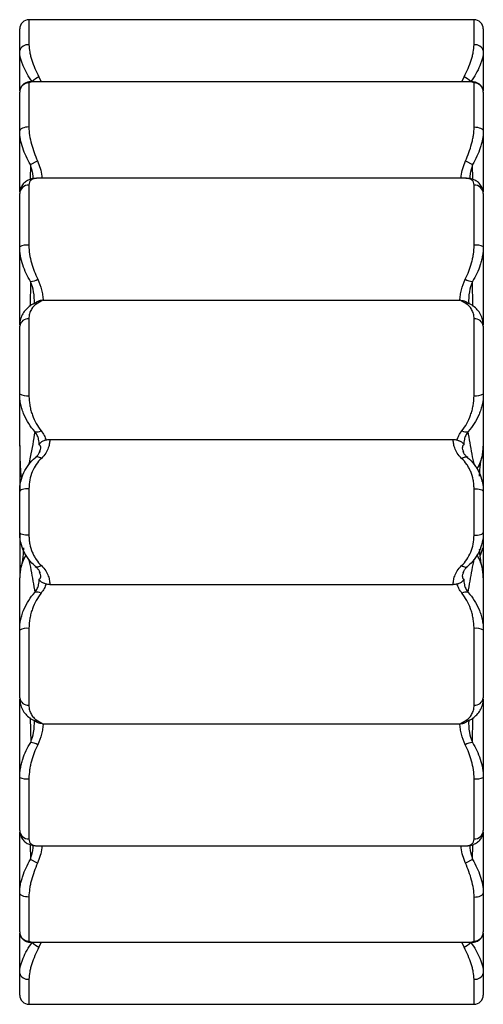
# Paper-space layout '_Inferior' of a CAD drawing. Header units: millimetres. Extents: x -272 to -172, y 994 to 1206.
import ezdxf

# ---------------------------------------------------------------- set-up
doc = ezdxf.new("R2010")
doc.units = ezdxf.units.MM

psp = doc.layouts.new('_Inferior')

# ---------------------------------------------------------------- linework, layer by layer
at = {"color": 7, "linetype": 'Continuous', "lineweight": 25}
for p, q in [((-173.95, 1206.12), (-269.95, 1206.12)), ((-271.95, 1190.78), (-271.95, 1204.12)), ((-171.95, 1204.12), (-171.95, 1190.78)), ((-269.95, 1192.48), (-269.95, 1182.99)), ((-174.37, 1192.72), (-269.55, 1192.72)), ((-173.95, 1182.99), (-173.95, 1192.48)), ((-271.95, 1168.98), (-271.95, 1190.5)), ((-171.95, 1190.5), (-171.95, 1168.98)), ((-269.64, 1174.9), (-268.1, 1175.68)), ((-175.8, 1175.68), (-174.26, 1174.9)), ((-268, 1171.93), (-268.11, 1171.95)), ((-175.91, 1171.95), (-268, 1171.95)), ((-175.79, 1171.95), (-175.91, 1171.93)), ((-269.95, 1170.46), (-269.95, 1157.48)), ((-173.95, 1157.48), (-173.95, 1170.46)), ((-271.95, 1140.35), (-271.95, 1168.63)), ((-171.95, 1168.63), (-171.95, 1140.35)), ((-266.88, 1145.63), (-177.02, 1145.63)), ((-271.95, 1125.5), (-271.95, 1140.09)), ((-269.95, 1141.6), (-269.95, 1125.08)), ((-173.95, 1125.08), (-173.95, 1141.6)), ((-171.95, 1140.09), (-171.95, 1125.5)), ((-271.95, 1114.35), (-271.95, 1104.6)), ((-265.47, 1115.65), (-178.43, 1115.65)), ((-171.95, 1114.35), (-171.95, 1104.6)), ((-267.7, 1112.93), (-267.6, 1113.18)), ((-176.31, 1113.19), (-176.21, 1112.93)), ((-271.47, 1107.34), (-271.73, 1108.13)), ((-271.79, 1107.84), (-271.95, 1107.83)), ((-271.95, 1095.58), (-271.95, 1104.42)), ((-269.95, 1105.01), (-269.95, 1094.99)), ((-173.95, 1094.99), (-173.95, 1105.01)), ((-171.95, 1104.42), (-171.95, 1095.58)), ((-271.95, 1095.4), (-271.95, 1085.84)), ((-171.95, 1095.4), (-171.95, 1085.84)), ((-172.12, 1092.16), (-172.64, 1090.62)), ((-171.95, 1092.17), (-172.12, 1092.16)), ((-267.59, 1086.81), (-267.7, 1087.07)), ((-176.21, 1087.07), (-176.3, 1086.83)), ((-265.47, 1084.35), (-178.43, 1084.35)), ((-271.95, 1059.91), (-271.95, 1074.49)), ((-269.95, 1074.92), (-269.95, 1058.39)), ((-173.95, 1058.39), (-173.95, 1074.92)), ((-171.95, 1074.49), (-171.95, 1059.91)), ((-271.95, 1031.35), (-271.95, 1059.64)), ((-171.95, 1059.64), (-171.95, 1031.35)), ((-266.88, 1054.36), (-177.03, 1054.36)), ((-269.95, 1042.5), (-269.95, 1029.52)), ((-173.95, 1029.52), (-173.95, 1042.5)), ((-271.95, 1009.48), (-271.95, 1031)), ((-171.95, 1031), (-171.95, 1009.48)), ((-268.11, 1028.03), (-268, 1028.05)), ((-268, 1028.03), (-175.9, 1028.03)), ((-175.9, 1028.05), (-175.79, 1028.03)), ((-268.1, 1024.3), (-269.64, 1025.08)), ((-174.26, 1025.08), (-175.8, 1024.3)), ((-269.95, 1017), (-269.95, 1007.51)), ((-173.95, 1007.51), (-173.95, 1017)), ((-271.95, 995.88), (-271.95, 1009.2)), ((-171.95, 1009.2), (-171.95, 995.88)), ((-269.53, 1007.27), (-174.35, 1007.27)), ((-269.95, 993.88), (-173.95, 993.88))]:
    psp.add_line(p, q, dxfattribs=at)
at = {"color": 8, "linetype": 'Continuous', "lineweight": 25}
for p, q in [((-269.95, 1206.12), (-269.95, 1200.71)), ((-173.95, 1200.71), (-173.95, 1206.12)), ((-267.8, 1193.83), (-267.35, 1192.72)), ((-176.55, 1192.72), (-176.1, 1193.83)), ((-269.55, 1192.67), (-269.95, 1192.48)), ((-173.95, 1192.48), (-174.37, 1192.66)), ((-269.64, 1174.9), (-269.71, 1171.68)), ((-174.19, 1171.68), (-174.26, 1174.9)), ((-269.59, 1149.66), (-269.72, 1144.37)), ((-174.18, 1144.37), (-174.32, 1149.66)), ((-269.72, 1055.62), (-269.58, 1050.33)), ((-174.32, 1050.33), (-174.18, 1055.62)), ((-269.72, 1028.3), (-269.64, 1025.08)), ((-174.26, 1025.08), (-174.19, 1028.3)), ((-269.95, 1007.51), (-269.53, 1007.32)), ((-267.35, 1007.27), (-267.8, 1006.17)), ((-176.1, 1006.17), (-176.55, 1007.27)), ((-174.35, 1007.31), (-173.95, 1007.51)), ((-269.95, 999.28), (-269.95, 993.88)), ((-173.95, 993.88), (-173.95, 999.28))]:
    psp.add_line(p, q, dxfattribs=at)
at = {"color": 7, "linetype": 'Continuous', "lineweight": 25, "flags": 128}
for points in [[(-269.95, 1182.99), (-270.34, 1182.97), (-270.72, 1182.92), (-271.06, 1182.84), (-271.36, 1182.73), (-271.61, 1182.61), (-271.8, 1182.46), (-271.91, 1182.3), (-271.95, 1182.13)], [(-173.95, 1182.99), (-173.56, 1182.97), (-173.19, 1182.92), (-172.84, 1182.84), (-172.54, 1182.73), (-172.29, 1182.61), (-172.1, 1182.46), (-171.99, 1182.3), (-171.95, 1182.13)], [(-267.27, 1111.56), (-267.48, 1111.68), (-267.67, 1111.77), (-267.87, 1111.83), (-268.05, 1111.86), (-268.21, 1111.86), (-268.36, 1111.84), (-268.49, 1111.78), (-268.6, 1111.69)], [(-176.63, 1111.56), (-176.43, 1111.68), (-176.23, 1111.77), (-176.04, 1111.83), (-175.85, 1111.86), (-175.69, 1111.86), (-175.54, 1111.84), (-175.41, 1111.78), (-175.3, 1111.69)], [(-171.95, 1106.68), (-172.15, 1106.66), (-172.31, 1106.63)], [(-269.95, 1105.01), (-270.34, 1105), (-270.72, 1104.97), (-271.06, 1104.92), (-271.36, 1104.84), (-271.61, 1104.75), (-271.8, 1104.65), (-271.91, 1104.54), (-271.95, 1104.42)], [(-173.95, 1105.01), (-173.56, 1105), (-173.19, 1104.97), (-172.84, 1104.92), (-172.54, 1104.84), (-172.29, 1104.75), (-172.1, 1104.65), (-171.99, 1104.54), (-171.95, 1104.42)], [(-269.95, 1094.99), (-270.34, 1095), (-270.72, 1095.03), (-271.06, 1095.09), (-271.36, 1095.16), (-271.61, 1095.25), (-271.8, 1095.35), (-271.91, 1095.46), (-271.95, 1095.58)], [(-173.95, 1094.99), (-173.56, 1095), (-173.19, 1095.03), (-172.84, 1095.09), (-172.54, 1095.16), (-172.29, 1095.25), (-172.1, 1095.35), (-171.99, 1095.46), (-171.95, 1095.58)], [(-271.95, 1093.32), (-271.75, 1093.34), (-271.6, 1093.37)], [(-267.27, 1088.44), (-267.48, 1088.32), (-267.67, 1088.23), (-267.87, 1088.17), (-268.05, 1088.14), (-268.21, 1088.14), (-268.36, 1088.17), (-268.49, 1088.22), (-268.6, 1088.31)], [(-176.63, 1088.44), (-176.43, 1088.32), (-176.23, 1088.23), (-176.04, 1088.17), (-175.85, 1088.14), (-175.69, 1088.14), (-175.54, 1088.17), (-175.41, 1088.22), (-175.3, 1088.31)], [(-269.95, 1017), (-270.34, 1017.01), (-270.72, 1017.06), (-271.06, 1017.14), (-271.36, 1017.25), (-271.61, 1017.38), (-271.8, 1017.52), (-271.91, 1017.68), (-271.95, 1017.85)], [(-173.95, 1017), (-173.56, 1017.01), (-173.19, 1017.06), (-172.84, 1017.14), (-172.54, 1017.25), (-172.29, 1017.38), (-172.1, 1017.52), (-171.99, 1017.68), (-171.95, 1017.85)]]:
    psp.add_lwpolyline(points, dxfattribs=at)
at = {"color": 7, "linetype": 'Continuous', "lineweight": 25}
for centre, radius, start, end in [((-269.95, 1204.12), 2, 90, 180), ((-173.95, 1204.12), 2, 0, 90), ((-270.22, 1198.95), 1.78, 81.3413, 167.2474), ((-173.68, 1198.95), 1.78, 12.7526, 98.6587), ((-264.8, 1188.16), 6.41, 117.8878, 134.0899), ((-179.1, 1188.16), 6.41, 45.9101, 62.1122), ((-269.96, 1190.49), 1.99, 89.5914, 179.5855), ((-173.94, 1190.49), 1.99, 0.4145, 90.4086), ((-270.03, 1168.54), 1.92, 87.4854, 177.2424), ((-173.87, 1168.54), 1.92, 2.7576, 92.5146), ((-270.44, 1153.9), 3.62, 82.2288, 114.7024), ((-173.46, 1153.9), 3.62, 65.2976, 97.7712), ((-270, 1153.38), 3.74, 276.4308, 301.3181), ((-173.9, 1153.38), 3.74, 238.6819, 263.5692), ((-270.16, 1139.81), 1.81, 83.2673, 171.1113), ((-173.74, 1139.81), 1.81, 8.8887, 96.7327), ((-270.43, 1127.74), 2.71, 235.7554, 280.1579), ((-173.47, 1127.74), 2.71, 259.8421, 304.2446), ((-268.13, 1118.73), 1.47, 248.3417, 302.9659), ((-175.77, 1118.73), 1.47, 237.0341, 291.6583), ((-181.95, 1114.17), 10, 346.426, 0), ((-261.95, 1085.84), 10, 166.4255, 180), ((-181.95, 1085.84), 10, 360, 13.5745), ((-268.13, 1081.27), 1.47, 57.0904, 111.7123), ((-175.77, 1081.27), 1.47, 68.2877, 122.9096), ((-270.43, 1072.26), 2.7, 79.8243, 124.3256), ((-173.47, 1072.26), 2.7, 55.6744, 100.1757), ((-270.16, 1060.19), 1.81, 188.8963, 276.737), ((-173.74, 1060.19), 1.81, 263.263, 351.1037), ((-270, 1046.61), 3.74, 58.6905, 83.608), ((-173.9, 1046.61), 3.74, 96.392, 121.3095), ((-270.44, 1046.09), 3.62, 245.3406, 277.7593), ((-173.46, 1046.09), 3.62, 262.2407, 294.6594), ((-270.03, 1031.44), 1.92, 182.7547, 272.5123), ((-173.87, 1031.44), 1.92, 267.4877, 357.2453), ((-269.96, 1009.49), 1.99, 180.4125, 270.4067), ((-173.94, 1009.49), 1.99, 269.5933, 359.5875), ((-264.8, 1011.83), 6.41, 225.9014, 242.1084), ((-179.1, 1011.83), 6.41, 297.8916, 314.0986), ((-270.22, 1001.04), 1.78, 192.7497, 278.6574), ((-173.68, 1001.04), 1.78, 261.3426, 347.2503), ((-269.95, 995.88), 2, 180, 270), ((-173.95, 995.88), 2, 270, 360)]:
    psp.add_arc(centre, radius, start, end, dxfattribs=at)
at = {"color": 8, "linetype": 'Continuous', "lineweight": 25}
for centre, radius, start, end in [((-268.33, 1143.56), 1.44, 79.7584, 115.8297), ((-175.57, 1143.56), 1.44, 64.1438, 100.2419), ((-181.54, 1114.17), 9.59, 329.3657, 359.9549), ((-180.84, 1113.9), 8.85, 328.7018, 346.4068), ((-262.36, 1085.83), 9.59, 149.3634, 179.9549), ((-263.06, 1086.1), 8.86, 148.6992, 166.2219), ((-180.84, 1086.1), 8.86, 13.2324, 31.7648), ((-181.54, 1085.83), 9.59, 0.0457, 30.9256), ((-268.33, 1056.43), 1.44, 244.1314, 280.2569), ((-175.57, 1056.43), 1.44, 259.7434, 295.8425)]:
    psp.add_arc(centre, radius, start, end, dxfattribs=at)
at = {"color": 7, "linetype": 'Continuous', "lineweight": 25}
for points, knots in [([(-269.26, 1192.76), (-269.66, 1193.33), (-270.02, 1193.9), (-270.67, 1195.02), (-270.95, 1195.59), (-271.31, 1196.43), (-271.42, 1196.71), (-271.61, 1197.26), (-271.69, 1197.53), (-271.88, 1198.33), (-271.95, 1198.85), (-271.95, 1199.35)], [0, 0, 0, 0, 0.25, 0.25, 0.5, 0.5, 0.625, 0.625, 0.75, 0.75, 1, 1, 1, 1]), ([(-269.95, 1200.71), (-269.95, 1200.2), (-269.89, 1199.66), (-269.73, 1198.83), (-269.67, 1198.54), (-269.52, 1197.97), (-269.43, 1197.67), (-269.14, 1196.8), (-268.92, 1196.21), (-268.4, 1195.02), (-268.12, 1194.43), (-267.8, 1193.83)], [0, 0, 0, 0, 0.25, 0.25, 0.375, 0.375, 0.5, 0.5, 0.75, 0.75, 1, 1, 1, 1]), ([(-176.1, 1193.83), (-175.79, 1194.43), (-175.5, 1195.02), (-174.98, 1196.21), (-174.76, 1196.8), (-174.47, 1197.67), (-174.38, 1197.97), (-174.23, 1198.54), (-174.17, 1198.83), (-174.01, 1199.66), (-173.95, 1200.2), (-173.95, 1200.71)], [0, 0, 0, 0, 0.25, 0.25, 0.5, 0.5, 0.625, 0.625, 0.75, 0.75, 1, 1, 1, 1]), ([(-171.95, 1199.35), (-171.95, 1198.85), (-172.02, 1198.34), (-172.21, 1197.54), (-172.29, 1197.27), (-172.48, 1196.72), (-172.59, 1196.44), (-172.94, 1195.6), (-173.23, 1195.04), (-173.87, 1193.9), (-174.24, 1193.33), (-174.64, 1192.76)], [0, 0, 0, 0, 0.25, 0.25, 0.375, 0.375, 0.5, 0.5, 0.75, 0.75, 1, 1, 1, 1]), ([(-269.52, 1192.7), (-269.58, 1192.71), (-269.79, 1192.73), (-270.27, 1192.66), (-270.92, 1192.41), (-271.51, 1191.9), (-271.89, 1191.21), (-271.93, 1190.72), (-271.95, 1190.48)], [0, 0, 0, 0, 0.064814, 0.251981, 0.439178, 0.629253, 0.822354, 1, 1, 1, 1]), ([(-171.98, 1190.53), (-171.97, 1190.63), (-171.95, 1190.98), (-172.2, 1191.61), (-172.7, 1192.21), (-173.32, 1192.56), (-173.91, 1192.71), (-174.23, 1192.71), (-174.39, 1192.71)], [0, 0, 0, 0, 0.079119, 0.272751, 0.476225, 0.652084, 0.824164, 1, 1, 1, 1]), ([(-269.95, 1182.99), (-269.95, 1182.39), (-269.9, 1181.78), (-269.72, 1180.56), (-269.58, 1179.93), (-269.09, 1178.09), (-268.64, 1176.88), (-268.1, 1175.68)], [0, 0, 0, 0, 0.25, 0.25, 0.5, 0.5, 1, 1, 1, 1]), ([(-175.8, 1175.68), (-175.26, 1176.88), (-174.81, 1178.09), (-174.4, 1179.63), (-174.32, 1179.94), (-174.19, 1180.56), (-174.14, 1180.87), (-174, 1181.79), (-173.95, 1182.39), (-173.95, 1182.99)], [0, 0, 0, 0, 0.5, 0.5, 0.625, 0.625, 0.75, 0.75, 1, 1, 1, 1]), ([(-269.64, 1174.9), (-270.33, 1176.07), (-270.89, 1177.26), (-271.5, 1179.09), (-271.67, 1179.71), (-271.89, 1180.94), (-271.95, 1181.54), (-271.95, 1182.13)], [0, 0, 0, 0, 0.5, 0.5, 0.75, 0.75, 1, 1, 1, 1]), ([(-171.95, 1182.13), (-171.95, 1181.54), (-172.01, 1180.94), (-172.18, 1180.03), (-172.24, 1179.73), (-172.4, 1179.11), (-172.5, 1178.8), (-172.8, 1177.89), (-173.05, 1177.28), (-173.6, 1176.08), (-173.92, 1175.48), (-174.26, 1174.9)], [0, 0, 0, 0, 0.25, 0.25, 0.375, 0.375, 0.5, 0.5, 0.75, 0.75, 1, 1, 1, 1]), ([(-268.3, 1171.92), (-268.43, 1171.92), (-268.89, 1171.92), (-269.62, 1171.75), (-270.5, 1171.36), (-271.23, 1170.74), (-271.73, 1169.93), (-271.96, 1169.18), (-271.93, 1168.75), (-271.92, 1168.64)], [0, 0, 0, 0, 0.071765, 0.272193, 0.444799, 0.609102, 0.771366, 0.940984, 1, 1, 1, 1]), ([(-268.11, 1171.95), (-268.39, 1171.94), (-268.64, 1171.9), (-269.09, 1171.78), (-269.28, 1171.69), (-269.53, 1171.5), (-269.6, 1171.43), (-269.72, 1171.28), (-269.78, 1171.19), (-269.9, 1170.92), (-269.95, 1170.7), (-269.95, 1170.46)], [0, 0, 0, 0, 0.25, 0.25, 0.5, 0.5, 0.625, 0.625, 0.75, 0.75, 1, 1, 1, 1]), ([(-173.95, 1170.46), (-173.95, 1170.7), (-174, 1170.92), (-174.13, 1171.19), (-174.18, 1171.28), (-174.3, 1171.43), (-174.38, 1171.5), (-174.62, 1171.69), (-174.81, 1171.78), (-175.26, 1171.9), (-175.51, 1171.94), (-175.79, 1171.95)], [0, 0, 0, 0, 0.25, 0.25, 0.375, 0.375, 0.5, 0.5, 0.75, 0.75, 1, 1, 1, 1]), ([(-171.98, 1168.65), (-171.97, 1168.73), (-171.93, 1169.12), (-172.14, 1169.85), (-172.62, 1170.7), (-173.36, 1171.33), (-174.19, 1171.72), (-174.97, 1171.91), (-175.51, 1171.92), (-175.73, 1171.92)], [0, 0, 0, 0, 0.040947, 0.200885, 0.372535, 0.534228, 0.69441, 0.871444, 1, 1, 1, 1]), ([(-269.59, 1149.66), (-269.94, 1150.22), (-270.26, 1150.81), (-270.83, 1152.01), (-271.08, 1152.62), (-271.5, 1153.89), (-271.67, 1154.55), (-271.89, 1155.87), (-271.95, 1156.52), (-271.95, 1157.18)], [0, 0, 0, 0, 0.25, 0.25, 0.5, 0.5, 0.75, 0.75, 1, 1, 1, 1]), ([(-269.95, 1157.48), (-269.95, 1156.84), (-269.9, 1156.21), (-269.72, 1154.94), (-269.58, 1154.3), (-269.08, 1152.46), (-268.62, 1151.29), (-268.06, 1150.18)], [0, 0, 0, 0, 0.25, 0.25, 0.5, 0.5, 1, 1, 1, 1]), ([(-175.84, 1150.18), (-175.28, 1151.29), (-174.82, 1152.46), (-174.4, 1154), (-174.33, 1154.31), (-174.19, 1154.94), (-174.14, 1155.26), (-174, 1156.21), (-173.95, 1156.84), (-173.95, 1157.48)], [0, 0, 0, 0, 0.5, 0.5, 0.625, 0.625, 0.75, 0.75, 1, 1, 1, 1]), ([(-171.95, 1157.18), (-171.95, 1156.53), (-172.01, 1155.87), (-172.18, 1154.89), (-172.25, 1154.57), (-172.41, 1153.92), (-172.5, 1153.59), (-172.81, 1152.64), (-173.06, 1152.02), (-173.64, 1150.81), (-173.96, 1150.22), (-174.32, 1149.66)], [0, 0, 0, 0, 0.25, 0.25, 0.375, 0.375, 0.5, 0.5, 0.75, 0.75, 1, 1, 1, 1]), ([(-268.06, 1150.18), (-267.68, 1149.42), (-267.42, 1148.65), (-267.14, 1147.5), (-267.07, 1147.12), (-266.95, 1146.36), (-266.91, 1145.99), (-266.88, 1145.63)], [0, 0, 0, 0, 0.5, 0.5, 0.75, 0.75, 1, 1, 1, 1]), ([(-177.02, 1145.63), (-176.99, 1145.99), (-176.95, 1146.36), (-176.83, 1147.12), (-176.76, 1147.5), (-176.48, 1148.65), (-176.23, 1149.42), (-175.84, 1150.18)], [0, 0, 0, 0, 0.25, 0.25, 0.5, 0.5, 1, 1, 1, 1]), ([(-268.95, 1144.85), (-269, 1144.82), (-269.44, 1144.65), (-270.14, 1144.13), (-270.98, 1143.27), (-271.58, 1142.2), (-271.92, 1141.13), (-271.92, 1140.38), (-271.92, 1140.08)], [0, 0, 0, 0, 0.029488, 0.24589, 0.450065, 0.648336, 0.859301, 1, 1, 1, 1]), ([(-268.07, 1144.98), (-268.36, 1144.82), (-268.62, 1144.63), (-269.07, 1144.2), (-269.27, 1143.95), (-269.51, 1143.53), (-269.59, 1143.38), (-269.72, 1143.06), (-269.77, 1142.9), (-269.9, 1142.38), (-269.95, 1142.01), (-269.95, 1141.6)], [0, 0, 0, 0, 0.25, 0.25, 0.5, 0.5, 0.625, 0.625, 0.75, 0.75, 1, 1, 1, 1]), ([(-267.86, 1145.46), (-267.93, 1145.42), (-268.14, 1145.32), (-268.39, 1145.17), (-268.64, 1145.01), (-268.93, 1144.87), (-268.98, 1144.86)], [0, 0, 0, 0, 0.1594376, 0.4835591, 0.9248254, 1, 1, 1, 1]), ([(-267.04, 1145.63), (-267.13, 1145.57), (-267.26, 1145.49), (-267.59, 1145.27), (-267.8, 1145.13), (-268.07, 1144.98)], [0, 0, 0, 0, 0.5, 0.5, 1, 1, 1, 1]), ([(-267.04, 1145.63), (-267.16, 1145.62), (-267.39, 1145.61), (-267.68, 1145.55), (-267.8, 1145.48), (-267.86, 1145.45)], [0, 0, 0, 0, 0.36113, 0.720917, 1, 1, 1, 1]), ([(-175.83, 1144.98), (-176.1, 1145.13), (-176.31, 1145.27), (-176.65, 1145.49), (-176.77, 1145.57), (-176.86, 1145.63)], [0, 0, 0, 0, 0.5, 0.5, 1, 1, 1, 1]), ([(-176.86, 1145.63), (-176.74, 1145.62), (-176.51, 1145.61), (-176.23, 1145.55), (-176.1, 1145.48), (-176.05, 1145.45)], [0, 0, 0, 0, 0.364395, 0.727435, 1, 1, 1, 1]), ([(-174.92, 1144.85), (-175.06, 1144.92), (-175.42, 1145.1), (-175.64, 1145.25), (-175.94, 1145.4), (-176.04, 1145.46)], [0, 0, 0, 0, 0.276544, 0.732404, 1, 1, 1, 1]), ([(-173.95, 1141.6), (-173.95, 1142.01), (-174, 1142.38), (-174.13, 1142.9), (-174.19, 1143.06), (-174.32, 1143.38), (-174.39, 1143.53), (-174.64, 1143.95), (-174.83, 1144.2), (-175.29, 1144.63), (-175.54, 1144.82), (-175.83, 1144.98)], [0, 0, 0, 0, 0.25, 0.25, 0.375, 0.375, 0.5, 0.5, 0.75, 0.75, 1, 1, 1, 1]), ([(-171.99, 1140.18), (-171.99, 1140.38), (-171.97, 1141.03), (-172.26, 1142.04), (-172.83, 1143.15), (-173.65, 1144.04), (-174.38, 1144.6), (-174.85, 1144.8), (-174.95, 1144.84)], [0, 0, 0, 0, 0.094672, 0.306985, 0.518144, 0.727358, 0.941814, 1, 1, 1, 1]), ([(-268.68, 1117.36), (-269.16, 1117.88), (-269.6, 1118.44), (-270.39, 1119.65), (-270.73, 1120.3), (-271.17, 1121.34), (-271.3, 1121.7), (-271.53, 1122.42), (-271.63, 1122.79), (-271.78, 1123.55), (-271.85, 1123.93), (-271.93, 1124.71), (-271.95, 1125.11), (-271.95, 1125.5)], [0, 0, 0, 0, 0.25, 0.25, 0.5, 0.5, 0.625, 0.625, 0.75, 0.75, 0.875, 0.875, 1, 1, 1, 1]), ([(-271.95, 1114.17), (-271.95, 1115.19), (-271.95, 1116.18), (-271.95, 1118.12), (-271.95, 1119.07), (-271.95, 1121.88), (-271.95, 1123.71), (-271.95, 1125.5)], [0, 0, 0, 0, 0.25, 0.25, 0.5, 0.5, 1, 1, 1, 1]), ([(-269.95, 1125.08), (-269.95, 1124.7), (-269.93, 1124.33), (-269.86, 1123.61), (-269.81, 1123.25), (-269.69, 1122.55), (-269.61, 1122.21), (-269.42, 1121.53), (-269.32, 1121.2), (-268.97, 1120.24), (-268.69, 1119.64), (-268.07, 1118.51), (-267.72, 1117.99), (-267.33, 1117.49)], [0, 0, 0, 0, 0.125, 0.125, 0.25, 0.25, 0.375, 0.375, 0.5, 0.5, 0.75, 0.75, 1, 1, 1, 1]), ([(-176.57, 1117.49), (-176.18, 1117.99), (-175.83, 1118.52), (-175.2, 1119.65), (-174.93, 1120.25), (-174.58, 1121.21), (-174.47, 1121.54), (-174.29, 1122.22), (-174.21, 1122.56), (-174.02, 1123.61), (-173.95, 1124.33), (-173.95, 1125.08)], [0, 0, 0, 0, 0.25, 0.25, 0.5, 0.5, 0.625, 0.625, 0.75, 0.75, 1, 1, 1, 1]), ([(-171.95, 1125.5), (-171.95, 1124.71), (-172.04, 1123.93), (-172.27, 1122.81), (-172.37, 1122.44), (-172.6, 1121.71), (-172.73, 1121.35), (-173.16, 1120.31), (-173.51, 1119.67), (-174.29, 1118.45), (-174.74, 1117.88), (-175.22, 1117.36)], [0, 0, 0, 0, 0.25, 0.25, 0.375, 0.375, 0.5, 0.5, 0.75, 0.75, 1, 1, 1, 1]), ([(-171.95, 1125.5), (-171.95, 1123.71), (-171.95, 1121.88), (-171.95, 1119.07), (-171.95, 1118.12), (-171.95, 1116.18), (-171.95, 1115.19), (-171.95, 1114.17)], [0, 0, 0, 0, 0.5, 0.5, 0.75, 0.75, 1, 1, 1, 1]), ([(-267.75, 1114.49), (-267.75, 1114.65), (-267.75, 1114.84), (-267.79, 1115.24), (-267.82, 1115.46), (-267.91, 1115.83), (-267.94, 1115.95), (-268.03, 1116.22), (-268.08, 1116.35), (-268.27, 1116.77), (-268.44, 1117.06), (-268.68, 1117.36)], [0, 0, 0, 0, 0.25, 0.25, 0.5, 0.5, 0.625, 0.625, 0.75, 0.75, 1, 1, 1, 1]), ([(-267.33, 1117.49), (-267.07, 1117.16), (-266.86, 1116.83), (-266.51, 1116.17), (-266.37, 1115.85), (-266.26, 1115.53)], [0, 0, 0, 0, 0.5, 0.5, 1, 1, 1, 1]), ([(-177.64, 1115.53), (-177.53, 1115.85), (-177.39, 1116.17), (-177.04, 1116.83), (-176.83, 1117.16), (-176.57, 1117.49)], [0, 0, 0, 0, 0.5, 0.5, 1, 1, 1, 1]), ([(-175.22, 1117.36), (-175.47, 1117.06), (-175.63, 1116.77), (-175.82, 1116.35), (-175.87, 1116.22), (-175.96, 1115.95), (-176, 1115.83), (-176.08, 1115.46), (-176.11, 1115.24), (-176.15, 1114.84), (-176.15, 1114.65), (-176.15, 1114.49)], [0, 0, 0, 0, 0.25, 0.25, 0.375, 0.375, 0.5, 0.5, 0.75, 0.75, 1, 1, 1, 1]), ([(-266.26, 1115.53), (-266.36, 1115.5), (-266.45, 1115.47), (-266.62, 1115.41), (-266.7, 1115.38), (-266.91, 1115.29), (-267.02, 1115.23), (-267.2, 1115.13), (-267.27, 1115.08), (-267.39, 1114.99), (-267.44, 1114.95), (-267.57, 1114.82), (-267.62, 1114.75), (-267.71, 1114.61), (-267.73, 1114.55), (-267.75, 1114.49)], [0, 0, 0, 0, 0.0625, 0.0625, 0.125, 0.125, 0.25, 0.25, 0.375, 0.375, 0.5, 0.5, 0.75, 0.75, 1, 1, 1, 1]), ([(-265.47, 1115.65), (-265.46, 1115.4), (-265.47, 1115.13), (-265.57, 1114.51), (-265.65, 1114.18), (-265.85, 1113.64), (-265.93, 1113.46), (-266.11, 1113.08), (-266.22, 1112.89), (-266.58, 1112.32), (-266.89, 1111.93), (-267.27, 1111.56)], [0, 0, 0, 0, 0.25, 0.25, 0.5, 0.5, 0.625, 0.625, 0.75, 0.75, 1, 1, 1, 1]), ([(-266.26, 1115.53), (-266.14, 1115.57), (-266.01, 1115.6), (-265.74, 1115.64), (-265.61, 1115.65), (-265.47, 1115.65)], [0, 0, 0, 0, 0.5, 0.5, 1, 1, 1, 1]), ([(-176.63, 1111.56), (-177.01, 1111.93), (-177.32, 1112.32), (-177.68, 1112.89), (-177.79, 1113.08), (-177.98, 1113.46), (-178.05, 1113.64), (-178.25, 1114.18), (-178.33, 1114.51), (-178.43, 1115.13), (-178.44, 1115.4), (-178.43, 1115.65)], [0, 0, 0, 0, 0.25, 0.25, 0.375, 0.375, 0.5, 0.5, 0.75, 0.75, 1, 1, 1, 1]), ([(-178.43, 1115.65), (-178.3, 1115.65), (-178.16, 1115.64), (-177.9, 1115.6), (-177.76, 1115.57), (-177.64, 1115.53)], [0, 0, 0, 0, 0.5, 0.5, 1, 1, 1, 1]), ([(-177.64, 1115.53), (-177.54, 1115.5), (-177.45, 1115.47), (-177.28, 1115.41), (-177.2, 1115.38), (-177, 1115.29), (-176.88, 1115.23), (-176.7, 1115.13), (-176.63, 1115.08), (-176.51, 1114.99), (-176.46, 1114.95), (-176.33, 1114.82), (-176.28, 1114.75), (-176.2, 1114.61), (-176.17, 1114.55), (-176.15, 1114.49)], [0, 0, 0, 0, 0.0625, 0.0625, 0.125, 0.125, 0.25, 0.25, 0.375, 0.375, 0.5, 0.5, 0.75, 0.75, 1, 1, 1, 1]), ([(-271.95, 1114.17), (-271.95, 1113.17), (-271.93, 1112.18), (-271.85, 1110.17), (-271.8, 1109.16), (-271.73, 1108.13)], [0, 0, 0, 0, 0.5, 0.5, 1, 1, 1, 1]), ([(-267.57, 1113.16), (-267.58, 1113.12), (-267.62, 1112.95), (-267.84, 1112.53), (-268.17, 1112.06), (-268.5, 1111.8), (-268.59, 1111.74)], [0, 0, 0, 0, 0.119718, 0.515068, 0.870423, 1, 1, 1, 1]), ([(-175.31, 1111.74), (-175.43, 1111.83), (-175.77, 1112.11), (-176.1, 1112.59), (-176.3, 1112.99), (-176.33, 1113.14), (-176.34, 1113.17)], [0, 0, 0, 0, 0.170316, 0.514494, 0.906103, 1, 1, 1, 1]), ([(-271.95, 1104.42), (-271.95, 1105.15), (-271.87, 1105.86), (-271.56, 1107.22), (-271.33, 1107.89), (-270.75, 1109.12), (-270.4, 1109.7), (-269.58, 1110.77), (-269.12, 1111.25), (-268.6, 1111.69)], [0, 0, 0, 0, 0.25, 0.25, 0.5, 0.5, 0.75, 0.75, 1, 1, 1, 1]), ([(-267.27, 1111.56), (-267.69, 1111.16), (-268.06, 1110.72), (-268.72, 1109.75), (-269, 1109.24), (-269.46, 1108.13), (-269.64, 1107.54), (-269.89, 1106.31), (-269.95, 1105.67), (-269.95, 1105.01)], [0, 0, 0, 0, 0.25, 0.25, 0.5, 0.5, 0.75, 0.75, 1, 1, 1, 1]), ([(-173.95, 1105.01), (-173.95, 1105.34), (-173.97, 1105.67), (-174.03, 1106.31), (-174.08, 1106.63), (-174.26, 1107.55), (-174.44, 1108.14), (-174.79, 1108.97), (-174.92, 1109.24), (-175.2, 1109.76), (-175.35, 1110.01), (-175.84, 1110.72), (-176.21, 1111.16), (-176.63, 1111.56)], [0, 0, 0, 0, 0.125, 0.125, 0.25, 0.25, 0.5, 0.5, 0.625, 0.625, 0.75, 0.75, 1, 1, 1, 1]), ([(-175.3, 1111.69), (-174.78, 1111.25), (-174.33, 1110.77), (-173.72, 1109.98), (-173.53, 1109.7), (-173.17, 1109.12), (-173.01, 1108.82), (-172.57, 1107.89), (-172.34, 1107.24), (-172.11, 1106.22), (-172.05, 1105.86), (-171.97, 1105.15), (-171.95, 1104.79), (-171.95, 1104.42)], [0, 0, 0, 0, 0.25, 0.25, 0.375, 0.375, 0.5, 0.5, 0.75, 0.75, 0.875, 0.875, 1, 1, 1, 1]), ([(-172.75, 1107.73), (-172.75, 1107.74), (-172.75, 1108.22), (-172.7, 1109.03), (-172.57, 1110.22), (-172.42, 1111.09), (-172.26, 1111.68), (-172.23, 1111.78)], [0, 0, 0, 0, 0.006995, 0.264954, 0.550639, 0.920969, 1, 1, 1, 1]), ([(-268.6, 1088.31), (-269.12, 1088.75), (-269.58, 1089.23), (-270.19, 1090.02), (-270.38, 1090.3), (-270.73, 1090.88), (-270.89, 1091.18), (-271.33, 1092.11), (-271.56, 1092.76), (-271.79, 1093.79), (-271.85, 1094.14), (-271.93, 1094.85), (-271.95, 1095.21), (-271.95, 1095.58)], [0, 0, 0, 0, 0.25, 0.25, 0.375, 0.375, 0.5, 0.5, 0.75, 0.75, 0.875, 0.875, 1, 1, 1, 1]), ([(-171.95, 1095.58), (-171.95, 1094.85), (-172.03, 1094.14), (-172.34, 1092.78), (-172.57, 1092.11), (-173.15, 1090.88), (-173.5, 1090.31), (-174.32, 1089.23), (-174.78, 1088.75), (-175.3, 1088.31)], [0, 0, 0, 0, 0.25, 0.25, 0.5, 0.5, 0.75, 0.75, 1, 1, 1, 1]), ([(-269.95, 1094.99), (-269.95, 1094.66), (-269.93, 1094.33), (-269.87, 1093.69), (-269.82, 1093.37), (-269.64, 1092.45), (-269.46, 1091.87), (-269.11, 1091.03), (-268.98, 1090.76), (-268.7, 1090.24), (-268.55, 1090), (-268.06, 1089.28), (-267.69, 1088.84), (-267.27, 1088.44)], [0, 0, 0, 0, 0.125, 0.125, 0.25, 0.25, 0.5, 0.5, 0.625, 0.625, 0.75, 0.75, 1, 1, 1, 1]), ([(-176.63, 1088.44), (-176.21, 1088.84), (-175.84, 1089.28), (-175.18, 1090.25), (-174.9, 1090.77), (-174.44, 1091.87), (-174.26, 1092.47), (-174.02, 1093.69), (-173.95, 1094.33), (-173.95, 1094.99)], [0, 0, 0, 0, 0.25, 0.25, 0.5, 0.5, 0.75, 0.75, 1, 1, 1, 1]), ([(-271.15, 1092.27), (-271.15, 1092.26), (-271.15, 1091.78), (-271.2, 1090.97), (-271.33, 1089.78), (-271.48, 1088.91), (-271.64, 1088.32), (-271.67, 1088.22)], [0, 0, 0, 0, 0.006995, 0.264951, 0.550634, 0.920961, 1, 1, 1, 1]), ([(-172.21, 1088.13), (-172.3, 1088.53), (-172.47, 1089.27), (-172.6, 1090.2), (-172.68, 1090.96), (-172.72, 1091.6), (-172.74, 1091.92), (-172.74, 1091.95)], [0, 0, 0, 0, 0.336285, 0.635355, 0.78115, 0.977949, 1, 1, 1, 1]), ([(-268.59, 1088.26), (-268.47, 1088.17), (-268.13, 1087.89), (-267.8, 1087.41), (-267.6, 1087.01), (-267.57, 1086.86), (-267.56, 1086.83)], [0, 0, 0, 0, 0.1704057, 0.5146351, 0.906278, 1, 1, 1, 1]), ([(-267.27, 1088.44), (-266.89, 1088.07), (-266.58, 1087.69), (-266.22, 1087.11), (-266.11, 1086.92), (-265.93, 1086.54), (-265.85, 1086.36), (-265.65, 1085.82), (-265.57, 1085.49), (-265.47, 1084.87), (-265.46, 1084.6), (-265.47, 1084.35)], [0, 0, 0, 0, 0.25, 0.25, 0.375, 0.375, 0.5, 0.5, 0.75, 0.75, 1, 1, 1, 1]), ([(-178.43, 1084.35), (-178.44, 1084.6), (-178.43, 1084.87), (-178.33, 1085.49), (-178.25, 1085.82), (-178.05, 1086.36), (-177.98, 1086.54), (-177.79, 1086.92), (-177.68, 1087.11), (-177.32, 1087.69), (-177.01, 1088.07), (-176.63, 1088.44)], [0, 0, 0, 0, 0.25, 0.25, 0.5, 0.5, 0.625, 0.625, 0.75, 0.75, 1, 1, 1, 1]), ([(-176.33, 1086.85), (-176.32, 1086.89), (-176.28, 1087.05), (-176.06, 1087.47), (-175.73, 1087.94), (-175.4, 1088.2), (-175.32, 1088.26)], [0, 0, 0, 0, 0.123297, 0.518174, 0.873876, 1, 1, 1, 1]), ([(-271.95, 1074.49), (-271.95, 1076.29), (-271.95, 1078.12), (-271.95, 1080.93), (-271.95, 1081.88), (-271.95, 1083.83), (-271.95, 1084.81), (-271.95, 1085.84)], [0, 0, 0, 0, 0.5, 0.5, 0.75, 0.75, 1, 1, 1, 1]), ([(-268.68, 1082.64), (-268.44, 1082.94), (-268.27, 1083.23), (-268.08, 1083.65), (-268.03, 1083.78), (-267.94, 1084.05), (-267.91, 1084.17), (-267.82, 1084.54), (-267.79, 1084.76), (-267.75, 1085.16), (-267.75, 1085.35), (-267.76, 1085.51)], [0, 0, 0, 0, 0.25, 0.25, 0.375, 0.375, 0.5, 0.5, 0.75, 0.75, 1, 1, 1, 1]), ([(-266.26, 1084.47), (-266.36, 1084.5), (-266.45, 1084.53), (-266.62, 1084.59), (-266.7, 1084.62), (-266.91, 1084.71), (-267.02, 1084.77), (-267.2, 1084.87), (-267.27, 1084.92), (-267.39, 1085.01), (-267.44, 1085.05), (-267.57, 1085.18), (-267.62, 1085.25), (-267.71, 1085.39), (-267.73, 1085.45), (-267.76, 1085.51)], [0, 0, 0, 0, 0.0625, 0.0625, 0.125, 0.125, 0.25, 0.25, 0.375, 0.375, 0.5, 0.5, 0.75, 0.75, 1, 1, 1, 1]), ([(-177.64, 1084.47), (-177.54, 1084.5), (-177.45, 1084.53), (-177.28, 1084.59), (-177.2, 1084.62), (-176.99, 1084.71), (-176.88, 1084.77), (-176.7, 1084.87), (-176.63, 1084.92), (-176.51, 1085.01), (-176.46, 1085.05), (-176.33, 1085.18), (-176.28, 1085.25), (-176.19, 1085.39), (-176.17, 1085.45), (-176.15, 1085.51)], [0, 0, 0, 0, 0.0625, 0.0625, 0.125, 0.125, 0.25, 0.25, 0.375, 0.375, 0.5, 0.5, 0.75, 0.75, 1, 1, 1, 1]), ([(-176.15, 1085.51), (-176.15, 1085.35), (-176.15, 1085.16), (-176.11, 1084.76), (-176.08, 1084.54), (-176, 1084.17), (-175.96, 1084.05), (-175.87, 1083.78), (-175.82, 1083.65), (-175.63, 1083.23), (-175.47, 1082.94), (-175.22, 1082.64)], [0, 0, 0, 0, 0.25, 0.25, 0.5, 0.5, 0.625, 0.625, 0.75, 0.75, 1, 1, 1, 1]), ([(-171.95, 1085.84), (-171.95, 1084.81), (-171.95, 1083.83), (-171.95, 1081.88), (-171.95, 1080.93), (-171.95, 1078.12), (-171.95, 1076.29), (-171.95, 1074.49)], [0, 0, 0, 0, 0.25, 0.25, 0.5, 0.5, 1, 1, 1, 1]), ([(-271.95, 1074.49), (-271.95, 1075.29), (-271.87, 1076.07), (-271.63, 1077.19), (-271.53, 1077.56), (-271.31, 1078.29), (-271.17, 1078.65), (-270.74, 1079.69), (-270.39, 1080.33), (-269.61, 1081.55), (-269.16, 1082.12), (-268.68, 1082.64)], [0, 0, 0, 0, 0.25, 0.25, 0.375, 0.375, 0.5, 0.5, 0.75, 0.75, 1, 1, 1, 1]), ([(-267.33, 1082.51), (-267.72, 1082.02), (-268.07, 1081.48), (-268.7, 1080.35), (-268.97, 1079.75), (-269.32, 1078.79), (-269.43, 1078.46), (-269.61, 1077.78), (-269.69, 1077.44), (-269.88, 1076.39), (-269.95, 1075.67), (-269.95, 1074.92)], [0, 0, 0, 0, 0.25, 0.25, 0.5, 0.5, 0.625, 0.625, 0.75, 0.75, 1, 1, 1, 1]), ([(-266.26, 1084.47), (-266.37, 1084.15), (-266.51, 1083.83), (-266.86, 1083.17), (-267.07, 1082.84), (-267.33, 1082.51)], [0, 0, 0, 0, 0.5, 0.5, 1, 1, 1, 1]), ([(-265.47, 1084.35), (-265.61, 1084.35), (-265.74, 1084.36), (-266.01, 1084.4), (-266.14, 1084.43), (-266.26, 1084.47)], [0, 0, 0, 0, 0.5, 0.5, 1, 1, 1, 1]), ([(-177.64, 1084.47), (-177.76, 1084.43), (-177.89, 1084.4), (-178.16, 1084.36), (-178.3, 1084.35), (-178.43, 1084.35)], [0, 0, 0, 0, 0.5, 0.5, 1, 1, 1, 1]), ([(-176.57, 1082.51), (-176.83, 1082.84), (-177.04, 1083.17), (-177.39, 1083.83), (-177.53, 1084.15), (-177.64, 1084.47)], [0, 0, 0, 0, 0.5, 0.5, 1, 1, 1, 1]), ([(-173.95, 1074.92), (-173.95, 1075.3), (-173.97, 1075.67), (-174.04, 1076.39), (-174.09, 1076.75), (-174.22, 1077.45), (-174.29, 1077.79), (-174.48, 1078.47), (-174.58, 1078.8), (-174.93, 1079.76), (-175.21, 1080.36), (-175.83, 1081.49), (-176.18, 1082.02), (-176.57, 1082.51)], [0, 0, 0, 0, 0.125, 0.125, 0.25, 0.25, 0.375, 0.375, 0.5, 0.5, 0.75, 0.75, 1, 1, 1, 1]), ([(-175.22, 1082.64), (-174.74, 1082.12), (-174.3, 1081.56), (-173.52, 1080.35), (-173.17, 1079.7), (-172.73, 1078.66), (-172.6, 1078.3), (-172.37, 1077.58), (-172.28, 1077.21), (-172.12, 1076.45), (-172.06, 1076.07), (-171.97, 1075.29), (-171.95, 1074.89), (-171.95, 1074.49)], [0, 0, 0, 0, 0.25, 0.25, 0.5, 0.5, 0.625, 0.625, 0.75, 0.75, 0.875, 0.875, 1, 1, 1, 1]), ([(-271.91, 1059.81), (-271.92, 1059.61), (-271.93, 1058.96), (-271.64, 1057.96), (-271.07, 1056.85), (-270.25, 1055.95), (-269.52, 1055.4), (-269.05, 1055.19), (-268.95, 1055.15)], [0, 0, 0, 0, 0.094641, 0.306968, 0.518147, 0.727381, 0.941857, 1, 1, 1, 1]), ([(-174.95, 1055.15), (-174.9, 1055.17), (-174.46, 1055.34), (-173.76, 1055.86), (-172.92, 1056.72), (-172.32, 1057.79), (-171.98, 1058.87), (-171.98, 1059.62), (-171.98, 1059.92)], [0, 0, 0, 0, 0.029624, 0.24603, 0.450215, 0.648504, 0.859484, 1, 1, 1, 1]), ([(-269.95, 1058.39), (-269.95, 1057.98), (-269.9, 1057.61), (-269.77, 1057.09), (-269.71, 1056.93), (-269.59, 1056.61), (-269.51, 1056.46), (-269.26, 1056.04), (-269.07, 1055.79), (-268.61, 1055.36), (-268.36, 1055.17), (-268.07, 1055.01)], [0, 0, 0, 0, 0.25, 0.25, 0.375, 0.375, 0.5, 0.5, 0.75, 0.75, 1, 1, 1, 1]), ([(-175.83, 1055.01), (-175.54, 1055.17), (-175.29, 1055.36), (-174.83, 1055.79), (-174.64, 1056.04), (-174.39, 1056.47), (-174.31, 1056.62), (-174.19, 1056.93), (-174.13, 1057.1), (-174, 1057.61), (-173.95, 1057.98), (-173.95, 1058.39)], [0, 0, 0, 0, 0.25, 0.25, 0.5, 0.5, 0.625, 0.625, 0.75, 0.75, 1, 1, 1, 1]), ([(-268.98, 1055.14), (-268.85, 1055.07), (-268.49, 1054.89), (-268.26, 1054.74), (-267.97, 1054.59), (-267.86, 1054.53)], [0, 0, 0, 0, 0.2763036, 0.7316271, 1, 1, 1, 1]), ([(-268.07, 1055.01), (-267.8, 1054.86), (-267.59, 1054.72), (-267.25, 1054.5), (-267.13, 1054.42), (-267.04, 1054.36)], [0, 0, 0, 0, 0.5, 0.5, 1, 1, 1, 1]), ([(-176.86, 1054.36), (-176.77, 1054.42), (-176.65, 1054.51), (-176.31, 1054.72), (-176.1, 1054.86), (-175.83, 1055.01)], [0, 0, 0, 0, 0.5, 0.5, 1, 1, 1, 1]), ([(-176.04, 1054.53), (-175.97, 1054.57), (-175.76, 1054.67), (-175.52, 1054.82), (-175.26, 1054.98), (-174.97, 1055.12), (-174.92, 1055.14)], [0, 0, 0, 0, 0.157252, 0.480214, 0.923287, 1, 1, 1, 1]), ([(-266.88, 1054.36), (-266.91, 1054), (-266.95, 1053.63), (-267.07, 1052.87), (-267.14, 1052.49), (-267.42, 1051.34), (-267.67, 1050.56), (-268.06, 1049.81)], [0, 0, 0, 0, 0.25, 0.25, 0.5, 0.5, 1, 1, 1, 1]), ([(-267.04, 1054.36), (-267.16, 1054.37), (-267.39, 1054.38), (-267.68, 1054.44), (-267.8, 1054.51), (-267.85, 1054.54)], [0, 0, 0, 0, 0.362996, 0.724643, 1, 1, 1, 1]), ([(-175.84, 1049.81), (-176.23, 1050.56), (-176.48, 1051.34), (-176.76, 1052.49), (-176.83, 1052.87), (-176.95, 1053.63), (-176.99, 1054), (-177.03, 1054.36)], [0, 0, 0, 0, 0.5, 0.5, 0.75, 0.75, 1, 1, 1, 1]), ([(-176.86, 1054.36), (-176.75, 1054.37), (-176.51, 1054.38), (-176.22, 1054.44), (-176.1, 1054.51), (-176.04, 1054.54)], [0, 0, 0, 0, 0.360067, 0.718795, 1, 1, 1, 1]), ([(-271.95, 1042.8), (-271.95, 1043.46), (-271.89, 1044.11), (-271.72, 1045.09), (-271.65, 1045.42), (-271.49, 1046.07), (-271.4, 1046.39), (-271.09, 1047.35), (-270.84, 1047.97), (-270.26, 1049.18), (-269.94, 1049.76), (-269.58, 1050.33)], [0, 0, 0, 0, 0.25, 0.25, 0.375, 0.375, 0.5, 0.5, 0.75, 0.75, 1, 1, 1, 1]), ([(-268.06, 1049.81), (-268.62, 1048.7), (-269.08, 1047.53), (-269.5, 1045.99), (-269.58, 1045.67), (-269.71, 1045.04), (-269.76, 1044.73), (-269.9, 1043.78), (-269.95, 1043.14), (-269.95, 1042.5)], [0, 0, 0, 0, 0.5, 0.5, 0.625, 0.625, 0.75, 0.75, 1, 1, 1, 1]), ([(-173.95, 1042.5), (-173.95, 1043.14), (-174, 1043.78), (-174.18, 1045.05), (-174.32, 1045.68), (-174.82, 1047.53), (-175.28, 1048.7), (-175.84, 1049.81)], [0, 0, 0, 0, 0.25, 0.25, 0.5, 0.5, 1, 1, 1, 1]), ([(-174.32, 1050.33), (-173.96, 1049.76), (-173.64, 1049.18), (-173.07, 1047.98), (-172.82, 1047.36), (-172.4, 1046.09), (-172.24, 1045.43), (-172.01, 1044.12), (-171.95, 1043.46), (-171.95, 1042.8)], [0, 0, 0, 0, 0.25, 0.25, 0.5, 0.5, 0.75, 0.75, 1, 1, 1, 1]), ([(-271.93, 1031.33), (-271.93, 1031.25), (-271.97, 1030.86), (-271.76, 1030.13), (-271.28, 1029.28), (-270.54, 1028.65), (-269.71, 1028.26), (-268.93, 1028.07), (-268.39, 1028.06), (-268.17, 1028.06)], [0, 0, 0, 0, 0.040881, 0.200761, 0.372354, 0.533987, 0.694103, 0.871055, 1, 1, 1, 1]), ([(-269.95, 1029.52), (-269.95, 1029.28), (-269.9, 1029.06), (-269.78, 1028.79), (-269.72, 1028.7), (-269.6, 1028.55), (-269.52, 1028.48), (-269.28, 1028.29), (-269.09, 1028.2), (-268.64, 1028.08), (-268.39, 1028.04), (-268.11, 1028.03)], [0, 0, 0, 0, 0.25, 0.25, 0.375, 0.375, 0.5, 0.5, 0.75, 0.75, 1, 1, 1, 1]), ([(-175.79, 1028.03), (-175.51, 1028.04), (-175.26, 1028.08), (-174.81, 1028.2), (-174.62, 1028.29), (-174.38, 1028.48), (-174.3, 1028.55), (-174.18, 1028.7), (-174.13, 1028.79), (-174, 1029.06), (-173.95, 1029.28), (-173.95, 1029.52)], [0, 0, 0, 0, 0.25, 0.25, 0.5, 0.5, 0.625, 0.625, 0.75, 0.75, 1, 1, 1, 1]), ([(-175.6, 1028.06), (-175.48, 1028.06), (-175.01, 1028.06), (-174.28, 1028.23), (-173.41, 1028.62), (-172.67, 1029.23), (-172.17, 1030.05), (-171.94, 1030.8), (-171.97, 1031.23), (-171.98, 1031.34)], [0, 0, 0, 0, 0.071725, 0.272133, 0.444692, 0.608938, 0.771133, 0.94069, 1, 1, 1, 1]), ([(-271.95, 1017.85), (-271.95, 1018.44), (-271.89, 1019.04), (-271.73, 1019.95), (-271.66, 1020.25), (-271.5, 1020.87), (-271.4, 1021.18), (-271.1, 1022.1), (-270.85, 1022.7), (-270.3, 1023.9), (-269.98, 1024.5), (-269.64, 1025.08)], [0, 0, 0, 0, 0.25, 0.25, 0.375, 0.375, 0.5, 0.5, 0.75, 0.75, 1, 1, 1, 1]), ([(-268.1, 1024.3), (-268.64, 1023.1), (-269.09, 1021.89), (-269.5, 1020.35), (-269.58, 1020.04), (-269.71, 1019.42), (-269.76, 1019.11), (-269.9, 1018.19), (-269.95, 1017.59), (-269.95, 1017)], [0, 0, 0, 0, 0.5, 0.5, 0.625, 0.625, 0.75, 0.75, 1, 1, 1, 1]), ([(-173.95, 1017), (-173.95, 1017.59), (-174, 1018.2), (-174.18, 1019.42), (-174.32, 1020.05), (-174.81, 1021.89), (-175.26, 1023.1), (-175.8, 1024.3)], [0, 0, 0, 0, 0.25, 0.25, 0.5, 0.5, 1, 1, 1, 1]), ([(-174.26, 1025.08), (-173.92, 1024.5), (-173.61, 1023.91), (-173.05, 1022.71), (-172.81, 1022.11), (-172.4, 1020.89), (-172.23, 1020.27), (-172.01, 1019.05), (-171.95, 1018.44), (-171.95, 1017.85)], [0, 0, 0, 0, 0.25, 0.25, 0.5, 0.5, 0.75, 0.75, 1, 1, 1, 1]), ([(-271.92, 1009.45), (-271.93, 1009.35), (-271.95, 1009.01), (-271.71, 1008.37), (-271.2, 1007.77), (-270.58, 1007.42), (-270, 1007.27), (-269.67, 1007.27), (-269.51, 1007.27)], [0, 0, 0, 0, 0.078768, 0.272458, 0.476075, 0.651969, 0.823996, 1, 1, 1, 1]), ([(-174.38, 1007.28), (-174.33, 1007.27), (-174.11, 1007.25), (-173.64, 1007.32), (-172.99, 1007.57), (-172.4, 1008.07), (-172.01, 1008.77), (-171.97, 1009.26), (-171.96, 1009.5)], [0, 0, 0, 0, 0.062178, 0.249892, 0.437035, 0.627079, 0.820201, 1, 1, 1, 1]), ([(-271.95, 1000.65), (-271.95, 1001.14), (-271.88, 1001.65), (-271.69, 1002.45), (-271.61, 1002.72), (-271.42, 1003.27), (-271.32, 1003.55), (-270.96, 1004.39), (-270.68, 1004.96), (-270.03, 1006.09), (-269.66, 1006.66), (-269.26, 1007.23)], [0, 0, 0, 0, 0.25, 0.25, 0.375, 0.375, 0.5, 0.5, 0.75, 0.75, 1, 1, 1, 1]), ([(-267.8, 1006.17), (-268.12, 1005.57), (-268.4, 1004.97), (-268.92, 1003.78), (-269.14, 1003.2), (-269.43, 1002.32), (-269.52, 1002.03), (-269.67, 1001.45), (-269.73, 1001.17), (-269.89, 1000.33), (-269.95, 999.8), (-269.95, 999.28)], [0, 0, 0, 0, 0.25, 0.25, 0.5, 0.5, 0.625, 0.625, 0.75, 0.75, 1, 1, 1, 1]), ([(-173.95, 999.28), (-173.95, 999.8), (-174.01, 1000.33), (-174.17, 1001.17), (-174.23, 1001.45), (-174.38, 1002.03), (-174.47, 1002.32), (-174.76, 1003.2), (-174.98, 1003.78), (-175.5, 1004.97), (-175.79, 1005.57), (-176.1, 1006.17)], [0, 0, 0, 0, 0.25, 0.25, 0.375, 0.375, 0.5, 0.5, 0.75, 0.75, 1, 1, 1, 1]), ([(-174.64, 1007.23), (-174.24, 1006.66), (-173.88, 1006.1), (-173.23, 1004.97), (-172.95, 1004.41), (-172.59, 1003.57), (-172.48, 1003.29), (-172.3, 1002.73), (-172.22, 1002.46), (-172.02, 1001.66), (-171.95, 1001.14), (-171.95, 1000.65)], [0, 0, 0, 0, 0.25, 0.25, 0.5, 0.5, 0.625, 0.625, 0.75, 0.75, 1, 1, 1, 1])]:
    psp.add_open_spline(points, degree=3, knots=knots, dxfattribs=at)
at = {"color": 8, "linetype": 'Continuous', "lineweight": 25}
for points, knots in [([(-269.01, 1171.84), (-269.02, 1172.01), (-269.04, 1172.99), (-269.37, 1174.03), (-269.64, 1174.9)], [0, 0, 0, 0, 0.17145, 1, 1, 1, 1]), ([(-268.1, 1175.68), (-267.9, 1175.16), (-267.48, 1174.09), (-267.23, 1172.81), (-267.14, 1172.1), (-267.12, 1171.95)], [0, 0, 0, 0, 0.434412, 0.881891, 1, 1, 1, 1]), ([(-176.78, 1171.95), (-176.76, 1172.1), (-176.67, 1172.8), (-176.42, 1174.07), (-176.01, 1175.14), (-175.8, 1175.68)], [0, 0, 0, 0, 0.1181105, 0.5533985, 1, 1, 1, 1]), ([(-174.26, 1174.9), (-174.53, 1174.03), (-174.86, 1172.99), (-174.88, 1172.01), (-174.89, 1171.85)], [0, 0, 0, 0, 0.831304, 1, 1, 1, 1]), ([(-268.79, 1144.95), (-268.78, 1145.77), (-268.75, 1147.21), (-269.33, 1148.92), (-269.59, 1149.66)], [0, 0, 0, 0, 0.566935, 1, 1, 1, 1]), ([(-174.32, 1149.66), (-174.57, 1148.92), (-175.15, 1147.2), (-175.13, 1145.74), (-175.11, 1144.91)], [0, 0, 0, 0, 0.429399, 1, 1, 1, 1]), ([(-268.68, 1117.36), (-268.98, 1115.5), (-269.37, 1113.07), (-269.9, 1110.73), (-270.02, 1110.18)], [0, 0, 0, 0, 0.763944, 1, 1, 1, 1]), ([(-173.88, 1110.14), (-174.05, 1110.92), (-174.56, 1113.28), (-174.96, 1115.72), (-175.22, 1117.36)], [0, 0, 0, 0, 0.329534, 1, 1, 1, 1]), ([(-267.6, 1113.18), (-267.55, 1113.27), (-267.3, 1113.87), (-267.54, 1114.32), (-267.69, 1114.44), (-267.75, 1114.49)], [0, 0, 0, 0, 0.106532, 0.654832, 1, 1, 1, 1]), ([(-176.15, 1114.49), (-176.21, 1114.44), (-176.36, 1114.32), (-176.6, 1113.87), (-176.35, 1113.29), (-176.31, 1113.19)], [0, 0, 0, 0, 0.347648, 0.899888, 1, 1, 1, 1]), ([(-270.03, 1089.86), (-269.86, 1089.08), (-269.34, 1086.72), (-268.94, 1084.28), (-268.68, 1082.64)], [0, 0, 0, 0, 0.329563, 1, 1, 1, 1]), ([(-175.22, 1082.64), (-174.96, 1084.28), (-174.57, 1086.71), (-174.05, 1089.05), (-173.89, 1089.81)], [0, 0, 0, 0, 0.675091, 1, 1, 1, 1]), ([(-267.76, 1085.51), (-267.7, 1085.56), (-267.54, 1085.68), (-267.3, 1086.13), (-267.55, 1086.72), (-267.59, 1086.81)], [0, 0, 0, 0, 0.348722, 0.900075, 1, 1, 1, 1]), ([(-176.3, 1086.83), (-176.35, 1086.73), (-176.6, 1086.13), (-176.36, 1085.68), (-176.21, 1085.56), (-176.15, 1085.51)], [0, 0, 0, 0, 0.1070156, 0.6540252, 1, 1, 1, 1]), ([(-269.58, 1050.33), (-269.33, 1051.07), (-268.75, 1052.78), (-268.78, 1054.22), (-268.79, 1055.04)], [0, 0, 0, 0, 0.433055, 1, 1, 1, 1]), ([(-175.11, 1055.05), (-175.12, 1054.22), (-175.15, 1052.78), (-174.57, 1051.07), (-174.32, 1050.33)], [0, 0, 0, 0, 0.567294, 1, 1, 1, 1]), ([(-269.64, 1025.08), (-269.37, 1025.95), (-269.04, 1026.99), (-269.02, 1027.97), (-269.01, 1028.13)], [0, 0, 0, 0, 0.831553, 1, 1, 1, 1]), ([(-267.12, 1028.03), (-267.14, 1027.88), (-267.23, 1027.19), (-267.48, 1025.91), (-267.89, 1024.84), (-268.1, 1024.3)], [0, 0, 0, 0, 0.1180819, 0.5533813, 1, 1, 1, 1]), ([(-175.8, 1024.3), (-176, 1024.82), (-176.42, 1025.9), (-176.67, 1027.17), (-176.76, 1027.88), (-176.78, 1028.03)], [0, 0, 0, 0, 0.4344227, 0.8819195, 1, 1, 1, 1]), ([(-174.89, 1028.14), (-174.88, 1027.97), (-174.86, 1027), (-174.53, 1025.95), (-174.26, 1025.08)], [0, 0, 0, 0, 0.171235, 1, 1, 1, 1])]:
    psp.add_open_spline(points, degree=3, knots=knots, dxfattribs=at)
at = {"color": 7, "linetype": 'Continuous', "lineweight": 25}
for points in [[(-266.88, 1145.63), (-266.93, 1145.63), (-266.99, 1145.63), (-267.04, 1145.63)], [(-176.86, 1145.63), (-176.92, 1145.63), (-176.97, 1145.63), (-177.02, 1145.63)], [(-271.73, 1108.13), (-271.75, 1108.03), (-271.77, 1107.94), (-271.79, 1107.84)], [(-267.04, 1054.36), (-266.98, 1054.36), (-266.93, 1054.36), (-266.88, 1054.36)], [(-177.03, 1054.36), (-176.97, 1054.36), (-176.92, 1054.36), (-176.86, 1054.36)]]:
    psp.add_open_spline(points, degree=3, dxfattribs=at)

doc.saveas('drawing.dxf')
